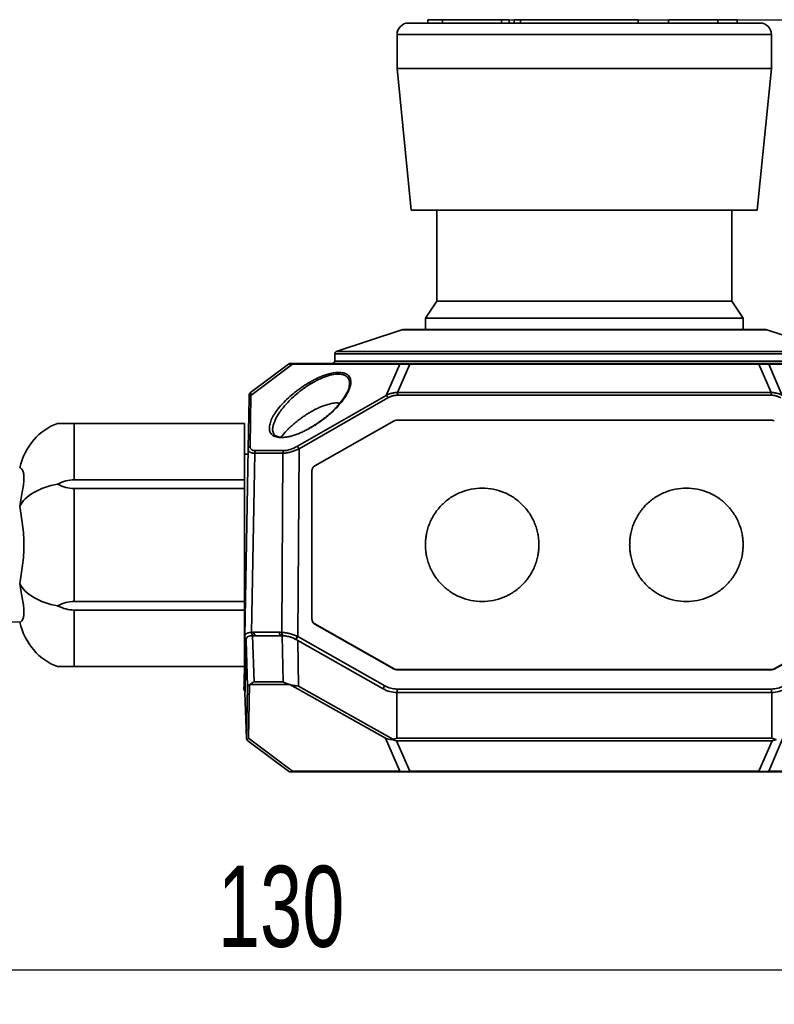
# Model space of a CAD drawing. Header units: millimetres. Extents: x 0 to 420, y 0 to 297.
# Tile 18 of 21: x 189 to 234, y 155 to 213. Entities that reach past the tile are written whole.
import ezdxf

# ---------------------------------------------------------------- set-up
doc = ezdxf.new("R2010")
doc.units = ezdxf.units.MM
doc.layers.add('标注层', color=150, linetype='Continuous')
doc.styles.add('SLDTEXTSTYLE2', font='TXT', dxfattribs={"width": 0.7})
doc.dimstyles.new('SLDDIMSTYLE0', dxfattribs={"dimtxt": 5.457031, "dimasz": 4, "dimexe": 0, "dimexo": 0.0625, "dimgap": 1.364258, "dimtad": 2, "dimdec": 0, "dimlfac": 1.5, "dimrnd": 1e-09, "dimzin": 12, "dimdsep": 46, "dimtxsty": 'SLDTEXTSTYLE2', "dimsah": 1, "dimcen": 0.09, "dimadec": 0, "dimazin": 3, "dimtfac": 1, "dimtdec": 3, "dimtofl": 0, "dimtmove": 0, "dimatfit": 3, "dimfxl": 1, "dimfrac": 2, "dimtolj": 1, "dimtzin": 12, "dimarcsym": 0})

# ---------------------------------------------------------------- blocks, each defined once
blk = doc.blocks.new('_D')
at = {"layer": '标注层'}
for p, q in [((249.087, 180.651), (249.087, 154.86)), ((162.681, 178.247), (162.681, 154.86)), ((249.087, 156.86), (162.681, 156.86))]:
    blk.add_line(p, q, dxfattribs=at)
for points in [[(162.681, 156.86), (166.681, 156.36), (166.681, 157.36)], [(249.087, 156.86), (245.087, 157.36), (245.087, 156.36)]]:
    blk.add_solid(points, dxfattribs=at)
at = {"layer": '标注层', "insert": (201.122, 162.999), "char_height": 4.7625, "attachment_point": 1, "style": 'SLDTEXTSTYLE2'}
blk.add_mtext('130', dxfattribs=at)
blk = doc.blocks.new('_D_1')
at = {"layer": '标注层'}
for p, q in [((218.236, 212.717), (261.087, 212.717)), ((259.087, 212.717), (259.087, 168.561)), ((211.818, 168.561), (261.087, 168.561))]:
    blk.add_line(p, q, dxfattribs=at)
for points in [[(259.087, 212.717), (258.587, 208.717), (259.587, 208.717)], [(259.087, 168.561), (259.587, 172.561), (258.587, 172.561)]]:
    blk.add_solid(points, dxfattribs=at)
at = {"layer": '标注层', "insert": (252.948, 187.464), "char_height": 4.7625, "attachment_point": 1, "rotation": 90, "style": 'SLDTEXTSTYLE2'}
blk.add_mtext('66', dxfattribs=at)

msp = doc.modelspace()

# ---------------------------------------------------------------- linework, layer by layer
at = {"color": 7, "linetype": 'Continuous', "lineweight": 35}
for p, q in [((213.46, 212.517), (213.46, 212.717)), ((213.46, 212.717), (214.324, 212.717)), ((214.324, 212.717), (214.324, 212.517)), ((217.785, 212.517), (217.785, 212.717)), ((217.785, 212.717), (218.236, 212.717)), ((218.236, 212.717), (218.236, 212.517)), ((218.534, 212.517), (218.534, 212.717)), ((218.534, 212.717), (218.916, 212.717)), ((218.916, 212.717), (218.916, 212.517)), ((222.654, 212.517), (222.243, 212.517)), ((225.813, 212.517), (225.813, 212.717)), ((227.597, 212.717), (230.508, 212.717)), ((227.597, 212.517), (227.597, 212.717)), ((230.508, 212.517), (230.508, 212.717)), ((231.644, 212.517), (231.644, 212.717)), ((211.654, 211.851), (211.654, 209.851)), ((233.654, 209.851), (233.654, 211.851)), ((211.654, 209.851), (212.488, 201.516)), ((233.654, 209.851), (211.654, 209.851)), ((232.821, 201.516), (233.654, 209.851)), ((213.988, 201.518), (213.988, 196.184)), ((231.321, 196.184), (231.321, 201.518)), ((213.988, 196.184), (213.321, 195.184)), ((231.321, 196.184), (213.988, 196.184)), ((231.988, 195.184), (231.321, 196.184)), ((213.321, 195.184), (213.321, 194.516)), ((231.988, 195.184), (213.321, 195.184)), ((231.988, 194.516), (231.988, 195.184)), ((211.936, 194.5), (208.079, 193.214)), ((237.23, 193.214), (233.372, 194.5)), ((207.988, 193.088), (207.988, 192.651)), ((203.039, 190.806), (205.268, 192.477)), ((205.508, 192.473), (203.068, 190.644)), ((211.818, 192.473), (205.508, 192.473)), ((211.907, 192.517), (205.596, 192.517)), ((211.023, 190.644), (211.818, 192.473)), ((212.398, 192.477), (211.672, 190.806)), ((212.398, 192.517), (212.398, 192.477)), ((232.911, 192.517), (212.398, 192.517)), ((232.911, 192.477), (212.398, 192.477)), ((232.911, 192.477), (232.911, 192.517)), ((233.637, 190.806), (232.911, 192.477)), ((239.713, 192.517), (233.402, 192.517)), ((233.49, 192.473), (234.285, 190.644)), ((239.801, 192.473), (233.49, 192.473)), ((202.904, 187.51), (202.956, 190.491)), ((203.016, 187.663), (203.068, 190.644)), ((211.023, 190.644), (205.806, 187.663)), ((211.112, 190.491), (205.895, 187.51)), ((211.672, 190.806), (211.672, 190.649)), ((233.637, 190.806), (211.672, 190.806)), ((233.637, 190.649), (211.672, 190.649)), ((233.637, 190.649), (233.637, 190.806)), ((192.681, 188.997), (191.711, 188.997)), ((192.681, 185.674), (192.681, 188.997)), ((192.681, 188.997), (202.681, 188.997)), ((202.681, 185.674), (202.681, 188.997)), ((206.824, 186.503), (211.488, 189.142)), ((211.488, 189.141), (206.824, 186.503)), ((211.488, 189.141), (211.488, 189.142)), ((233.656, 189.185), (211.652, 189.185)), ((211.652, 189.185), (233.656, 189.185)), ((211.652, 189.185), (211.652, 189.185)), ((233.656, 189.185), (233.656, 189.185)), ((202.712, 176.471), (202.904, 187.51)), ((205.895, 187.51), (205.815, 176.471)), ((202.899, 187.184), (202.681, 187.184)), ((203.29, 187.241), (203.106, 176.716)), ((204.95, 187.241), (203.29, 187.241)), ((205.003, 187.394), (203.343, 187.394)), ((204.874, 176.716), (204.95, 187.241)), ((206.824, 186.503), (206.824, 186.503)), ((206.654, 177.49), (206.654, 186.213)), ((202.681, 185.674), (192.681, 185.674)), ((192.681, 178.527), (192.681, 185.174)), ((192.681, 185.174), (202.681, 185.174)), ((202.681, 185.674), (202.681, 185.174)), ((202.681, 178.527), (202.681, 185.174)), ((202.681, 178.527), (192.681, 178.527)), ((202.681, 178.527), (202.681, 178.027)), ((192.681, 178.027), (202.681, 178.027)), ((192.681, 174.704), (192.681, 178.027)), ((202.681, 174.704), (202.681, 178.027)), ((186.681, 177.409), (189.48, 177.312)), ((211.491, 174.573), (206.824, 177.214)), ((206.824, 177.202), (206.824, 177.214)), ((210.952, 174.867), (206.824, 177.202)), ((206.824, 177.202), (206.824, 177.2)), ((210.952, 174.867), (206.824, 177.202)), ((211.488, 174.561), (206.824, 177.2)), ((238.485, 177.214), (233.817, 174.573)), ((238.485, 177.2), (233.82, 174.561)), ((202.712, 176.471), (202.661, 173.578)), ((203.252, 173.811), (203.158, 176.517)), ((203.187, 176.517), (204.882, 176.517)), ((204.741, 176.721), (203.24, 176.721)), ((204.911, 176.517), (204.952, 173.811)), ((210.93, 173.578), (205.815, 176.471)), ((202.729, 173.4), (202.778, 176.236)), ((202.778, 176.236), (202.871, 173.557)), ((205.858, 173.557), (205.818, 176.236)), ((205.818, 176.236), (210.832, 173.4)), ((211.491, 174.561), (210.952, 174.867)), ((233.817, 174.561), (234.357, 174.867)), ((191.711, 174.704), (192.681, 174.704)), ((202.681, 174.704), (192.681, 174.704)), ((211.488, 174.561), (211.491, 174.561)), ((211.491, 174.573), (211.491, 174.561)), ((233.656, 174.518), (211.652, 174.518)), ((211.654, 174.518), (211.655, 174.518)), ((233.653, 174.53), (211.655, 174.53)), ((211.655, 174.518), (211.655, 174.53)), ((233.653, 174.53), (233.653, 174.518)), ((233.817, 174.561), (233.817, 174.573)), ((233.817, 174.561), (233.82, 174.561)), ((202.93, 170.494), (202.987, 173.649)), ((203.005, 173.662), (205.304, 173.662)), ((204.952, 173.811), (203.252, 173.811)), ((205.345, 173.649), (210.978, 170.494)), ((202.806, 170.496), (202.713, 173.184)), ((202.871, 173.557), (202.815, 170.446)), ((211.415, 170.446), (205.858, 173.557)), ((211.639, 170.496), (211.645, 173.184)), ((211.645, 173.184), (233.666, 173.184)), ((211.652, 173.184), (211.652, 173.387)), ((233.656, 173.387), (211.652, 173.387)), ((233.656, 173.387), (233.656, 173.184)), ((233.67, 170.496), (233.666, 173.184)), ((202.886, 170.343), (205.268, 168.557)), ((205.508, 168.561), (202.93, 170.494)), ((210.978, 170.494), (211.818, 168.561)), ((212.398, 168.557), (211.622, 170.343)), ((211.622, 170.343), (233.687, 170.343)), ((233.67, 170.496), (211.639, 170.496)), ((233.687, 170.343), (232.911, 168.557)), ((233.49, 168.561), (234.33, 170.494)), ((205.388, 168.517), (212.115, 168.517)), ((211.818, 168.561), (205.508, 168.561)), ((212.115, 168.517), (233.194, 168.517)), ((232.911, 168.557), (212.398, 168.557)), ((233.194, 168.517), (239.921, 168.517)), ((239.801, 168.561), (233.49, 168.561))]:
    msp.add_line(p, q, dxfattribs=at)
at = {"color": 8, "linetype": 'Continuous', "lineweight": 35}
for p, q in [((233.654, 211.851), (211.654, 211.851)), ((233.372, 194.5), (211.936, 194.5)), ((237.321, 193.088), (207.988, 193.088)), ((237.23, 193.214), (208.079, 193.214)), ((207.988, 192.651), (237.321, 192.651))]:
    msp.add_line(p, q, dxfattribs=at)
at = {"color": 7, "linetype": 'Continuous', "lineweight": 35}
for centre, radius, start, end in [((212.321, 211.851), 0.667, 90, 180), ((232.988, 211.851), 0.667, 0, 90), ((212.042, 194.184), 0.333, 90, 108.43495), ((233.267, 194.184), 0.333, 71.56505, 90), ((208.121, 193.088), 0.133, 108.43492, 180), ((205.388, 192.317), 0.2, 90, 126.8699), ((205.6, 192.398), 0.119, 91.9166, 140.85408), ((207.854, 192.651), 0.133, 270, 0), ((211.911, 192.398), 0.119, 91.9166, 140.85408), ((233.398, 192.398), 0.119, 39.14514, 88.08418), ((203.129, 190.482), 0.173, 110.6667, 176.99314), ((203.159, 190.646), 0.2, 126.8699, 179), ((200.317, 184.347), 12.421, 29.64731, 30.46099), ((203.077, 187.501), 0.173, 110.66674, 176.99321), ((195.099, 181.366), 12.421, 29.64725, 30.46095), ((203.527, 187.244), 0.237, 140.90158, 180.77504), ((205.187, 187.244), 0.237, 140.90158, 180.77504), ((203.417, 176.693), 0.18, 171.20612, 258.3835), ((204.918, 176.693), 0.18, 171.20532, 258.38336), ((205.047, 176.683), 0.176, 169.27831, 254.85216), ((208.106, 175.116), 2.68, 149.4181, 153.73679), ((210.953, 173.506), 5.933, 150.00866, 151.9696), ((216.065, 170.614), 5.929, 150.00743, 151.9696), ((202.858, 173.384), 0.2, 179, 227.42933), ((211.652, 174.851), 1.667, 240.50379, 269.74183), ((233.656, 174.851), 1.667, 270.32255, 299.49621), ((203.006, 170.503), 0.2, 182, 196.80101)]:
    msp.add_arc(centre, radius, start, end, dxfattribs=at)
at = {"color": 8, "linetype": 'Continuous', "lineweight": 35}
for centre, radius, start, end in [((202.883, 176.482), 0.171, 181.0437, 239.3168), ((202.881, 176.473), 0.17, 180.59269, 238.70565), ((203.307, 176.701), 0.201, 175.72584, 245.92368), ((202.829, 173.579), 0.168, 180.41573, 233.65572)]:
    msp.add_arc(centre, radius, start, end, dxfattribs=at)
at = {"color": 7, "linetype": 'Continuous', "lineweight": 35}
for centre, major_axis, ratio, start_param, end_param in [((192.681, 185.315), (0, 3.849), 0.866025, 0.295355, 1.28776), ((192.681, 183.583), (3.333, 0), 0.57735, 1.866152, 2.858557), ((192.681, 179.9), (0, 5.774), 0.57735, 0, 0.295355), ((192.681, 190.947), (0, 5.774), 0.57735, 2.846237, 3.141593), ((192.681, 180.119), (3.333, 0), 0.57735, 3.424629, 4.417034), ((192.681, 172.754), (0, 5.774), 0.57735, 0, 0.295355), ((192.681, 183.801), (0, 5.774), 0.57735, 2.846237, 3.141593), ((192.681, 178.386), (0, 3.849), 0.866025, 1.853832, 2.846237), ((202.654, 174.851), (-0.058, 1.667), 0.029601, 3.146187, 3.655364), ((204.886, 170.503), (6.752, -0.007), 0.029601, 6.024905, 6.283231), ((240.422, 170.503), (6.752, 0.007), 0.029601, 3.141547, 3.399873)]:
    msp.add_ellipse(centre, major_axis=major_axis, ratio=ratio, start_param=start_param, end_param=end_param, dxfattribs=at)
for points, knots in [([(222.158, 212.517), (221.708, 212.517), (220.809, 212.517), (219.494, 212.517), (218.233, 212.517), (217.048, 212.517), (215.958, 212.517), (214.983, 212.517), (214.139, 212.517), (213.442, 212.517), (212.9, 212.517), (212.532, 212.517), (212.337, 212.517), (212.34, 212.517), (212.342, 212.517)], [0, 0, 0, 0, 0.0859635, 0.1719272, 0.2578907, 0.3438544, 0.429818, 0.5157815, 0.6017452, 0.6877087, 0.7736724, 0.8596359, 0.9455995, 1, 1, 1, 1]), ([(214.324, 212.717), (214.671, 212.717), (215.148, 212.717), (216.32, 212.717), (217.014, 212.717), (217.785, 212.717)], [0, 0, 0, 0, 0.5, 0.5, 1, 1, 1, 1]), ([(218.916, 212.717), (218.988, 212.717), (219.133, 212.717), (219.354, 212.717), (219.577, 212.717), (219.803, 212.717), (220.031, 212.717), (220.262, 212.717), (220.495, 212.717), (220.778, 212.717), (221.11, 212.717), (221.493, 212.717), (221.878, 212.717), (222.266, 212.717), (222.525, 212.717), (222.654, 212.717)], [0, 0, 0, 0, 0.062685, 0.125208, 0.187622, 0.249984, 0.312348, 0.374771, 0.437308, 0.500014, 0.600223, 0.7001, 0.799869, 0.899761, 1, 1, 1, 1]), ([(232.988, 212.517), (232.987, 212.517), (232.985, 212.517), (232.972, 212.517), (232.944, 212.517), (232.886, 212.517), (232.804, 212.517), (232.699, 212.517), (232.572, 212.517), (232.422, 212.517), (232.249, 212.517), (232.055, 212.517), (231.84, 212.517), (231.604, 212.517), (231.348, 212.517), (231.072, 212.517), (230.777, 212.517), (230.464, 212.517), (230.132, 212.517), (229.784, 212.517), (229.42, 212.517), (229.041, 212.517), (228.647, 212.517), (228.239, 212.517), (227.819, 212.517), (227.387, 212.517), (226.944, 212.517), (226.492, 212.517), (226.031, 212.517), (225.562, 212.517), (225.087, 212.517), (224.606, 212.517), (224.121, 212.517), (223.632, 212.517), (223.141, 212.517), (222.649, 212.517), (222.322, 212.517), (222.158, 212.517)], [0, 0, 0, 0, 0.014958, 0.026329, 0.055834, 0.085339, 0.114844, 0.144349, 0.173854, 0.20336, 0.232865, 0.26237, 0.291875, 0.32138, 0.350886, 0.380391, 0.409896, 0.439401, 0.468907, 0.498412, 0.527917, 0.557423, 0.586928, 0.616433, 0.645938, 0.675444, 0.704949, 0.734454, 0.763959, 0.793465, 0.82297, 0.852475, 0.88198, 0.911485, 0.94099, 0.970495, 1, 1, 1, 1]), ([(222.654, 212.717), (222.732, 212.717), (222.886, 212.717), (223.118, 212.717), (223.349, 212.717), (223.579, 212.717), (223.809, 212.717), (224.037, 212.717), (224.322, 212.717), (224.662, 212.717), (225.052, 212.717), (225.437, 212.717), (225.688, 212.717), (225.813, 212.717)], [0, 0, 0, 0, 0.071561, 0.142983, 0.214323, 0.285639, 0.356988, 0.428428, 0.500017, 0.625146, 0.74998, 0.874829, 1, 1, 1, 1]), ([(222.654, 212.517), (223.44, 212.517), (224.225, 212.517), (225.676, 212.517), (226.342, 212.517), (227.452, 212.517), (227.897, 212.517), (228.498, 212.517), (228.654, 212.517), (228.654, 212.517)], [0, 0, 0, 0, 0.25, 0.25, 0.5, 0.5, 0.75, 0.75, 1, 1, 1, 1]), ([(231.644, 212.717), (231.601, 212.717), (231.515, 212.717), (231.143, 212.717), (230.745, 212.717), (230.551, 212.717)], [0, 0, 0, 0, 0.3382641, 0.6765279, 1, 1, 1, 1]), ([(232.821, 201.517), (232.82, 201.517), (232.819, 201.517), (232.808, 201.517), (232.791, 201.517), (232.767, 201.517), (232.736, 201.517), (232.697, 201.517), (232.612, 201.517), (232.441, 201.517), (232.118, 201.517), (231.697, 201.517), (230.999, 201.517), (229.894, 201.517), (228.269, 201.517), (226.447, 201.517), (224.552, 201.517), (222.654, 201.517), (220.757, 201.517), (218.862, 201.517), (217.04, 201.517), (215.414, 201.517), (214.31, 201.517), (213.612, 201.517), (213.191, 201.517), (212.868, 201.517), (212.682, 201.517), (212.58, 201.517), (212.527, 201.517), (212.494, 201.517), (212.49, 201.517), (212.488, 201.517)], [0, 0, 0, 0, 0.008343, 0.016672, 0.024993, 0.033312, 0.041634, 0.049965, 0.058311, 0.089201, 0.120102, 0.152281, 0.18447, 0.250119, 0.315767, 0.380052, 0.441771, 0.500002, 0.558232, 0.619951, 0.684236, 0.749885, 0.815534, 0.847712, 0.879901, 0.910791, 0.941693, 0.956283, 0.970844, 0.985406, 1, 1, 1, 1]), ([(218.469, 194.517), (217.925, 194.517), (216.837, 194.517), (215.407, 194.517), (214.18, 194.517), (213.2, 194.517), (212.505, 194.517), (212.099, 194.517), (212.076, 194.517), (212.065, 194.517)], [0, 0, 0, 0, 0.146733, 0.293466, 0.440199, 0.586931, 0.733664, 0.880397, 1, 1, 1, 1]), ([(233.266, 194.517), (233.266, 194.517), (233.267, 194.517), (233.263, 194.517), (233.256, 194.517), (233.251, 194.517), (233.251, 194.517), (233.25, 194.517), (233.245, 194.517), (233.231, 194.517), (233.201, 194.517), (233.134, 194.517), (232.994, 194.517), (232.722, 194.517), (232.315, 194.517), (231.77, 194.517), (231.102, 194.517), (230.24, 194.517), (229.162, 194.517), (227.854, 194.517), (226.5, 194.517), (225.179, 194.517), (223.944, 194.517), (223.09, 194.517), (222.654, 194.517)], [0, 0, 0, 0, 0.0041973, 0.0193774, 0.0345574, 0.0346002, 0.0349043, 0.0357195, 0.0387542, 0.0504414, 0.0696187, 0.0962854, 0.143485, 0.2039893, 0.277792, 0.3418869, 0.4134619, 0.4925144, 0.5790417, 0.6730409, 0.7745089, 0.8463492, 0.9215131, 1, 1, 1, 1]), ([(205.508, 192.473), (205.489, 192.474), (205.453, 192.476), (205.406, 192.478), (205.366, 192.479), (205.332, 192.48), (205.305, 192.48), (205.285, 192.48), (205.272, 192.479), (205.269, 192.478), (205.268, 192.477)], [0, 0, 0, 0, 0.129205, 0.256061, 0.381119, 0.504954, 0.628158, 0.751334, 0.875084, 1, 1, 1, 1]), ([(205.388, 192.517), (205.388, 192.517), (205.39, 192.517), (205.4, 192.517), (205.416, 192.517), (205.447, 192.517), (205.502, 192.517), (205.564, 192.517), (205.596, 192.517)], [0, 0, 0, 0, 0.1250003, 0.2483062, 0.3711577, 0.4948081, 0.7423942, 1, 1, 1, 1]), ([(212.398, 192.477), (212.371, 192.478), (212.318, 192.479), (212.24, 192.48), (212.163, 192.48), (212.089, 192.48), (212.016, 192.479), (211.947, 192.478), (211.88, 192.476), (211.839, 192.474), (211.818, 192.473)], [0, 0, 0, 0, 0.1249162, 0.2486657, 0.3718422, 0.4950474, 0.6188828, 0.7439405, 0.8707959, 1, 1, 1, 1]), ([(211.907, 192.517), (211.924, 192.517), (211.958, 192.517), (212.013, 192.517), (212.072, 192.517), (212.153, 192.517), (212.262, 192.517), (212.352, 192.517), (212.398, 192.517)], [0, 0, 0, 0, 0.129308, 0.255933, 0.381008, 0.505707, 0.749511, 1, 1, 1, 1]), ([(232.911, 192.517), (232.934, 192.517), (232.979, 192.517), (233.046, 192.517), (233.111, 192.517), (233.196, 192.517), (233.299, 192.517), (233.367, 192.517), (233.402, 192.517)], [0, 0, 0, 0, 0.12468, 0.247882, 0.370834, 0.494772, 0.741327, 1, 1, 1, 1]), ([(233.49, 192.473), (233.47, 192.474), (233.428, 192.476), (233.362, 192.478), (233.292, 192.479), (233.22, 192.48), (233.146, 192.48), (233.069, 192.48), (232.991, 192.479), (232.937, 192.478), (232.911, 192.477)], [0, 0, 0, 0, 0.129205, 0.256061, 0.381119, 0.504954, 0.628158, 0.751334, 0.875084, 1, 1, 1, 1]), ([(206.498, 191.404), (206.538, 191.427), (206.619, 191.473), (206.74, 191.538), (206.861, 191.599), (207.024, 191.676), (207.23, 191.765), (207.478, 191.855), (207.719, 191.925), (208.028, 191.988), (208.375, 192.005), (208.686, 191.92), (208.876, 191.747), (208.952, 191.51), (208.928, 191.233), (208.824, 190.927), (208.647, 190.605), (208.408, 190.27), (208.114, 189.934), (207.772, 189.601), (207.448, 189.33), (207.169, 189.121), (206.949, 188.97), (206.726, 188.827), (206.574, 188.74), (206.498, 188.697)], [0, 0, 0, 0, 0.016013, 0.031796, 0.047391, 0.062838, 0.094893, 0.126224, 0.158439, 0.190153, 0.254189, 0.318097, 0.381564, 0.444486, 0.506916, 0.567838, 0.630747, 0.691991, 0.753769, 0.815694, 0.876627, 0.908487, 0.939522, 0.96995, 1, 1, 1, 1]), ([(206.498, 188.697), (206.458, 188.675), (206.38, 188.633), (206.261, 188.572), (206.143, 188.515), (205.984, 188.443), (205.785, 188.361), (205.548, 188.279), (205.317, 188.217), (205.023, 188.163), (204.695, 188.154), (204.4, 188.239), (204.219, 188.405), (204.141, 188.631), (204.158, 188.898), (204.254, 189.197), (204.42, 189.512), (204.646, 189.838), (204.927, 190.169), (205.257, 190.498), (205.571, 190.767), (205.842, 190.976), (206.056, 191.128), (206.274, 191.272), (206.424, 191.36), (206.498, 191.404)], [0, 0, 0, 0, 0.015943, 0.031659, 0.04719, 0.062575, 0.094339, 0.125443, 0.157235, 0.188602, 0.251734, 0.314783, 0.377604, 0.438453, 0.50244, 0.563455, 0.626513, 0.688158, 0.7504, 0.81294, 0.874642, 0.906957, 0.938482, 0.969423, 1, 1, 1, 1]), ([(208.864, 191.304), (208.852, 191.223), (208.828, 191.068), (208.762, 190.869), (208.685, 190.753), (208.673, 190.736)], [0, 0, 0, 0, 0.4789897, 0.9197457, 1, 1, 1, 1]), ([(202.956, 190.491), (202.957, 190.503), (202.957, 190.528), (202.958, 190.56), (202.958, 190.587), (202.959, 190.617), (202.959, 190.644), (202.959, 190.647), (202.959, 190.649)], [0, 0, 0, 0, 0.1310878, 0.2603973, 0.3883901, 0.5155422, 0.7599079, 1, 1, 1, 1]), ([(203.039, 190.806), (203.04, 190.806), (203.042, 190.806), (203.045, 190.797), (203.049, 190.782), (203.053, 190.759), (203.058, 190.728), (203.063, 190.691), (203.066, 190.66), (203.068, 190.644)], [0, 0, 0, 0, 0.131707, 0.266797, 0.405486, 0.547973, 0.694443, 0.845067, 1, 1, 1, 1]), ([(208.673, 190.736), (208.585, 190.584), (208.452, 190.357), (208.247, 190.12), (208.178, 190.04)], [0, 0, 0, 0, 0.664063, 1, 1, 1, 1]), ([(211.023, 190.644), (211.055, 190.66), (211.116, 190.691), (211.211, 190.728), (211.305, 190.759), (211.398, 190.782), (211.491, 190.797), (211.582, 190.806), (211.642, 190.806), (211.672, 190.806)], [0, 0, 0, 0, 0.154924, 0.305541, 0.452008, 0.594496, 0.733187, 0.868283, 1, 1, 1, 1]), ([(211.672, 190.649), (211.649, 190.649), (211.602, 190.648), (211.532, 190.64), (211.461, 190.627), (211.366, 190.604), (211.247, 190.563), (211.157, 190.515), (211.112, 190.491)], [0, 0, 0, 0, 0.1178469, 0.2375247, 0.3596156, 0.4846677, 0.7366704, 1, 1, 1, 1]), ([(233.637, 190.806), (233.667, 190.806), (233.727, 190.806), (233.818, 190.797), (233.91, 190.782), (234.004, 190.759), (234.098, 190.728), (234.193, 190.691), (234.254, 190.66), (234.285, 190.644)], [0, 0, 0, 0, 0.131707, 0.266797, 0.405486, 0.547973, 0.694443, 0.845067, 1, 1, 1, 1]), ([(234.197, 190.491), (234.174, 190.503), (234.13, 190.528), (234.06, 190.56), (233.99, 190.587), (233.897, 190.617), (233.779, 190.644), (233.684, 190.647), (233.637, 190.649)], [0, 0, 0, 0, 0.131088, 0.260397, 0.38839, 0.515542, 0.759908, 1, 1, 1, 1]), ([(208.178, 190.04), (208.178, 190.04), (208.091, 189.931), (207.802, 189.65), (207.39, 189.293), (206.925, 188.959), (206.643, 188.794), (206.495, 188.706)], [0, 0, 0, 0, 0.000014, 0.238672, 0.571857, 0.774148, 1, 1, 1, 1]), ([(208.295, 190.18), (208.247, 190.188), (208.104, 190.211), (207.787, 190.165), (207.388, 190.052), (206.967, 189.88), (206.696, 189.732), (206.557, 189.655)], [0, 0, 0, 0, 0.1129058, 0.3343478, 0.5569682, 0.7731203, 1, 1, 1, 1]), ([(206.557, 189.655), (206.487, 189.614), (206.347, 189.531), (206.141, 189.395), (205.922, 189.239), (205.694, 189.06), (205.461, 188.86), (205.194, 188.603), (204.977, 188.375), (204.87, 188.22), (204.846, 188.186)], [0, 0, 0, 0, 0.097907, 0.197512, 0.299542, 0.430395, 0.56256, 0.697282, 0.932376, 1, 1, 1, 1]), ([(211.488, 189.141), (211.501, 189.148), (211.526, 189.161), (211.567, 189.175), (211.609, 189.183), (211.638, 189.184), (211.652, 189.185)], [0, 0, 0, 0, 0.25212, 0.5, 0.74788, 1, 1, 1, 1]), ([(211.488, 189.142), (211.501, 189.148), (211.526, 189.162), (211.567, 189.175), (211.609, 189.183), (211.638, 189.184), (211.652, 189.185)], [0, 0, 0, 0, 0.25212, 0.5, 0.74788, 1, 1, 1, 1]), ([(233.656, 189.185), (233.671, 189.184), (233.699, 189.183), (233.741, 189.175), (233.782, 189.162), (233.808, 189.148), (233.821, 189.142)], [0, 0, 0, 0, 0.25212, 0.5, 0.74788, 1, 1, 1, 1]), ([(205.397, 188.248), (205.275, 188.22), (205.024, 188.164), (204.734, 188.177), (204.531, 188.248), (204.38, 188.382), (204.358, 188.516), (204.344, 188.601)], [0, 0, 0, 0, 0.187198, 0.38542, 0.565456, 0.727884, 1, 1, 1, 1]), ([(203.29, 187.241), (203.27, 187.241), (203.23, 187.242), (203.175, 187.248), (203.125, 187.258), (203.079, 187.272), (203.037, 187.289), (202.99, 187.317), (202.944, 187.362), (202.91, 187.428), (202.906, 187.482), (202.904, 187.51)], [0, 0, 0, 0, 0.079162, 0.158805, 0.23909, 0.32018, 0.402229, 0.485388, 0.647764, 0.819047, 1, 1, 1, 1]), ([(203.016, 187.663), (203.016, 187.649), (203.017, 187.621), (203.023, 187.583), (203.035, 187.548), (203.051, 187.517), (203.072, 187.488), (203.106, 187.455), (203.16, 187.423), (203.242, 187.398), (203.309, 187.395), (203.343, 187.394)], [0, 0, 0, 0, 0.090942, 0.179618, 0.266428, 0.351795, 0.436168, 0.520008, 0.683141, 0.841649, 1, 1, 1, 1]), ([(205.895, 187.51), (205.864, 187.496), (205.805, 187.468), (205.716, 187.429), (205.629, 187.394), (205.544, 187.363), (205.462, 187.335), (205.368, 187.306), (205.263, 187.279), (205.15, 187.258), (205.045, 187.244), (204.981, 187.242), (204.95, 187.241)], [0, 0, 0, 0, 0.091749, 0.181001, 0.267841, 0.352361, 0.434659, 0.514843, 0.639079, 0.760999, 0.881125, 1, 1, 1, 1]), ([(205.003, 187.394), (205.108, 187.394), (205.234, 187.418), (205.508, 187.51), (205.657, 187.578), (205.806, 187.663)], [0, 0, 0, 0, 0.5, 0.5, 1, 1, 1, 1]), ([(189.48, 184.12), (189.539, 184.466), (189.602, 184.778), (189.674, 185.199), (189.694, 185.332), (189.721, 185.577), (189.729, 185.688), (189.729, 185.886), (189.722, 185.974), (189.695, 186.126), (189.675, 186.19), (189.627, 186.291), (189.599, 186.329), (189.54, 186.379), (189.509, 186.391), (189.48, 186.39)], [0, 0, 0, 0, 0.25, 0.25, 0.375, 0.375, 0.5, 0.5, 0.625, 0.625, 0.75, 0.75, 0.875, 0.875, 1, 1, 1, 1]), ([(206.654, 186.213), (206.655, 186.227), (206.656, 186.256), (206.665, 186.3), (206.679, 186.341), (206.705, 186.394), (206.75, 186.454), (206.799, 186.486), (206.824, 186.503)], [0, 0, 0, 0, 0.125666, 0.249495, 0.373703, 0.500488, 0.749498, 1, 1, 1, 1]), ([(206.654, 186.213), (206.655, 186.228), (206.656, 186.257), (206.665, 186.3), (206.679, 186.342), (206.705, 186.394), (206.75, 186.454), (206.799, 186.487), (206.824, 186.503)], [0, 0, 0, 0, 0.125666, 0.249495, 0.373703, 0.500488, 0.749498, 1, 1, 1, 1]), ([(219.988, 181.862), (219.987, 181.906), (219.986, 181.993), (219.978, 182.123), (219.966, 182.253), (219.948, 182.383), (219.913, 182.576), (219.849, 182.831), (219.739, 183.139), (219.599, 183.435), (219.375, 183.809), (219.027, 184.233), (218.519, 184.651), (217.939, 184.961), (217.31, 185.152), (216.656, 185.216), (216.002, 185.152), (215.372, 184.962), (214.792, 184.652), (214.284, 184.236), (213.936, 183.812), (213.711, 183.438), (213.571, 183.142), (213.46, 182.834), (213.389, 182.552), (213.348, 182.3), (213.325, 182.081), (213.322, 181.935), (213.321, 181.862)], [0, 0, 0, 0, 0.012515, 0.025003, 0.037483, 0.049978, 0.062508, 0.093812, 0.125169, 0.156304, 0.187507, 0.250131, 0.312436, 0.374961, 0.437467, 0.499788, 0.562407, 0.624666, 0.687262, 0.749648, 0.812085, 0.843408, 0.874734, 0.905896, 0.937079, 0.958063, 0.979004, 1, 1, 1, 1]), ([(231.988, 181.862), (231.987, 181.906), (231.986, 181.993), (231.978, 182.123), (231.966, 182.253), (231.948, 182.383), (231.913, 182.576), (231.849, 182.831), (231.739, 183.139), (231.599, 183.435), (231.375, 183.809), (231.027, 184.233), (230.519, 184.651), (229.939, 184.961), (229.31, 185.152), (228.656, 185.216), (228.002, 185.152), (227.372, 184.962), (226.792, 184.652), (226.284, 184.236), (225.936, 183.812), (225.711, 183.438), (225.571, 183.142), (225.46, 182.834), (225.389, 182.552), (225.348, 182.3), (225.325, 182.081), (225.322, 181.935), (225.321, 181.862)], [0, 0, 0, 0, 0.012515, 0.025003, 0.037483, 0.049978, 0.062508, 0.093812, 0.125169, 0.156304, 0.187507, 0.250131, 0.312436, 0.374961, 0.437467, 0.499788, 0.562407, 0.624666, 0.687262, 0.749648, 0.812085, 0.843408, 0.874734, 0.905896, 0.937079, 0.958063, 0.979004, 1, 1, 1, 1]), ([(189.48, 179.581), (189.539, 179.925), (189.602, 180.286), (189.674, 180.856), (189.694, 181.053), (189.721, 181.45), (189.729, 181.648), (189.729, 182.045), (189.722, 182.243), (189.695, 182.638), (189.675, 182.836), (189.627, 183.219), (189.599, 183.405), (189.54, 183.77), (189.509, 183.948), (189.48, 184.12)], [0, 0, 0, 0, 0.25, 0.25, 0.375, 0.375, 0.5, 0.5, 0.625, 0.625, 0.75, 0.75, 0.875, 0.875, 1, 1, 1, 1]), ([(213.321, 181.862), (213.322, 181.818), (213.322, 181.731), (213.33, 181.601), (213.343, 181.471), (213.361, 181.341), (213.396, 181.148), (213.459, 180.893), (213.57, 180.585), (213.71, 180.289), (213.934, 179.915), (214.281, 179.491), (214.79, 179.074), (215.369, 178.763), (215.999, 178.573), (216.653, 178.508), (217.307, 178.572), (217.937, 178.762), (218.516, 179.072), (219.025, 179.489), (219.373, 179.912), (219.598, 180.286), (219.738, 180.583), (219.848, 180.89), (219.919, 181.173), (219.961, 181.424), (219.984, 181.643), (219.986, 181.789), (219.988, 181.862)], [0, 0, 0, 0, 0.012515, 0.025003, 0.037483, 0.049978, 0.062508, 0.093812, 0.125169, 0.156304, 0.187507, 0.250131, 0.312436, 0.374961, 0.437467, 0.499788, 0.562407, 0.624666, 0.687262, 0.749648, 0.812085, 0.843408, 0.874734, 0.905896, 0.937079, 0.958063, 0.979004, 1, 1, 1, 1]), ([(225.321, 181.862), (225.322, 181.818), (225.322, 181.731), (225.33, 181.601), (225.343, 181.471), (225.361, 181.341), (225.396, 181.148), (225.459, 180.893), (225.57, 180.585), (225.71, 180.289), (225.934, 179.915), (226.281, 179.491), (226.79, 179.074), (227.369, 178.763), (227.999, 178.573), (228.653, 178.508), (229.307, 178.572), (229.937, 178.762), (230.516, 179.072), (231.025, 179.489), (231.373, 179.912), (231.598, 180.286), (231.738, 180.583), (231.848, 180.89), (231.919, 181.173), (231.961, 181.424), (231.984, 181.643), (231.986, 181.789), (231.988, 181.862)], [0, 0, 0, 0, 0.012515, 0.025003, 0.037483, 0.049978, 0.062508, 0.093812, 0.125169, 0.156304, 0.187507, 0.250131, 0.312436, 0.374961, 0.437467, 0.499788, 0.562407, 0.624666, 0.687262, 0.749648, 0.812085, 0.843408, 0.874734, 0.905896, 0.937079, 0.958063, 0.979004, 1, 1, 1, 1]), ([(189.481, 177.312), (189.54, 177.31), (189.604, 177.36), (189.675, 177.51), (189.695, 177.573), (189.722, 177.726), (189.729, 177.813), (189.729, 178.011), (189.722, 178.121), (189.695, 178.364), (189.675, 178.498), (189.627, 178.779), (189.599, 178.928), (189.54, 179.242), (189.509, 179.408), (189.48, 179.581)], [0, 0, 0, 0, 0.25, 0.25, 0.375, 0.375, 0.5, 0.5, 0.625, 0.625, 0.75, 0.75, 0.875, 0.875, 1, 1, 1, 1]), ([(206.654, 177.504), (206.654, 177.445), (206.67, 177.387), (206.729, 177.285), (206.772, 177.243), (206.824, 177.214)], [0, 0, 0, 0, 0.5, 0.5, 1, 1, 1, 1]), ([(206.824, 177.202), (206.772, 177.231), (206.729, 177.274), (206.67, 177.375), (206.654, 177.433), (206.654, 177.492)], [0, 0, 0, 0, 0.5, 0.5, 1, 1, 1, 1]), ([(206.824, 177.2), (206.811, 177.208), (206.786, 177.223), (206.753, 177.252), (206.724, 177.285), (206.691, 177.334), (206.661, 177.402), (206.656, 177.461), (206.654, 177.49)], [0, 0, 0, 0, 0.125656, 0.249478, 0.373682, 0.500467, 0.749484, 1, 1, 1, 1]), ([(202.712, 176.479), (202.713, 176.491), (202.715, 176.517), (202.725, 176.55), (202.739, 176.581), (202.761, 176.609), (202.788, 176.634), (202.822, 176.655), (202.864, 176.674), (202.913, 176.689), (202.969, 176.701), (203.034, 176.711), (203.082, 176.714), (203.106, 176.716)], [0, 0, 0, 0, 0.083684, 0.1684284, 0.2543735, 0.3416538, 0.4303977, 0.5207274, 0.6127589, 0.7066016, 0.8023588, 0.9001278, 1, 1, 1, 1]), ([(203.158, 176.517), (203.139, 176.516), (203.101, 176.515), (203.049, 176.511), (203.003, 176.504), (202.962, 176.494), (202.927, 176.482), (202.883, 176.462), (202.839, 176.428), (202.801, 176.373), (202.79, 176.325), (202.784, 176.301)], [0, 0, 0, 0, 0.090251, 0.17766, 0.262329, 0.344367, 0.423896, 0.50105, 0.668708, 0.834462, 1, 1, 1, 1]), ([(204.874, 176.716), (204.895, 176.715), (204.938, 176.712), (205.007, 176.704), (205.077, 176.695), (205.149, 176.683), (205.222, 176.67), (205.296, 176.653), (205.37, 176.635), (205.443, 176.615), (205.517, 176.592), (205.589, 176.567), (205.66, 176.54), (205.731, 176.511), (205.776, 176.489), (205.799, 176.479)], [0, 0, 0, 0, 0.084648, 0.167779, 0.24945, 0.329717, 0.40864, 0.486284, 0.562716, 0.638005, 0.712226, 0.785454, 0.85777, 0.929257, 1, 1, 1, 1]), ([(205.703, 176.301), (205.68, 176.314), (205.636, 176.338), (205.567, 176.371), (205.497, 176.4), (205.427, 176.426), (205.357, 176.449), (205.267, 176.473), (205.157, 176.496), (205.029, 176.512), (204.951, 176.515), (204.911, 176.517)], [0, 0, 0, 0, 0.083075, 0.166033, 0.249089, 0.332457, 0.416348, 0.500969, 0.656859, 0.822896, 1, 1, 1, 1]), ([(211.652, 174.518), (211.638, 174.519), (211.609, 174.52), (211.567, 174.528), (211.526, 174.542), (211.501, 174.555), (211.488, 174.561)], [0, 0, 0, 0, 0.25212, 0.5, 0.74788, 1, 1, 1, 1]), ([(233.82, 174.561), (233.808, 174.555), (233.782, 174.542), (233.741, 174.528), (233.699, 174.52), (233.671, 174.519), (233.656, 174.518)], [0, 0, 0, 0, 0.25212, 0.5, 0.74788, 1, 1, 1, 1]), ([(202.871, 173.557), (202.872, 173.56), (202.874, 173.567), (202.883, 173.576), (202.893, 173.585), (202.904, 173.592), (202.921, 173.604), (202.946, 173.621), (202.973, 173.64), (202.987, 173.649)], [0, 0, 0, 0, 0.15473, 0.291062, 0.409, 0.50855, 0.589727, 0.802764, 1, 1, 1, 1]), ([(203.005, 173.662), (203.018, 173.67), (203.045, 173.686), (203.094, 173.717), (203.161, 173.759), (203.217, 173.791), (203.252, 173.811)], [0, 0, 0, 0, 0.196762, 0.407733, 0.641198, 1, 1, 1, 1]), ([(204.952, 173.811), (204.972, 173.8), (205.009, 173.78), (205.063, 173.754), (205.109, 173.733), (205.162, 173.71), (205.225, 173.686), (205.278, 173.67), (205.304, 173.662)], [0, 0, 0, 0, 0.195086, 0.358836, 0.49125, 0.592337, 0.803248, 1, 1, 1, 1]), ([(205.345, 173.649), (205.369, 173.642), (205.42, 173.627), (205.503, 173.609), (205.598, 173.591), (205.717, 173.574), (205.806, 173.563), (205.858, 173.557)], [0, 0, 0, 0, 0.152598, 0.318982, 0.499391, 0.707148, 1, 1, 1, 1])]:
    msp.add_open_spline(points, degree=3, knots=knots, dxfattribs=at)
for points in [[(221.505, 194.517), (220.461, 194.517), (219.434, 194.517), (218.469, 194.517)], [(222.654, 194.517), (222.271, 194.517), (221.887, 194.517), (221.505, 194.517)], [(206.498, 191.404), (206.509, 191.386), (206.533, 191.346), (206.557, 191.305)], [(233.821, 189.141), (233.771, 189.169), (233.714, 189.185), (233.656, 189.185)], [(189.48, 177.312), (189.481, 177.312), (189.481, 177.312), (189.481, 177.312)], [(202.712, 176.471), (202.712, 176.474), (202.712, 176.476), (202.712, 176.479)], [(203.106, 176.716), (203.151, 176.719), (203.195, 176.721), (203.24, 176.721)], [(203.158, 176.517), (203.168, 176.517), (203.178, 176.517), (203.187, 176.517)], [(204.741, 176.721), (204.785, 176.721), (204.83, 176.719), (204.874, 176.716)], [(204.882, 176.517), (204.892, 176.517), (204.902, 176.517), (204.911, 176.517)], [(205.799, 176.479), (205.804, 176.476), (205.809, 176.474), (205.815, 176.471)], [(202.784, 176.301), (202.781, 176.279), (202.779, 176.258), (202.778, 176.236)], [(205.818, 176.236), (205.78, 176.258), (205.741, 176.279), (205.703, 176.301)], [(211.491, 174.573), (211.541, 174.545), (211.598, 174.53), (211.655, 174.53)], [(211.491, 174.561), (211.541, 174.533), (211.597, 174.518), (211.654, 174.518)], [(233.653, 174.53), (233.71, 174.53), (233.768, 174.545), (233.817, 174.573)], [(233.654, 174.518), (233.711, 174.518), (233.768, 174.533), (233.817, 174.561)], [(202.658, 173.387), (202.658, 173.387), (202.659, 173.453), (202.661, 173.578)], [(202.987, 173.649), (202.993, 173.653), (202.999, 173.658), (203.005, 173.662)], [(205.304, 173.662), (205.317, 173.658), (205.331, 173.653), (205.345, 173.649)], [(210.93, 173.578), (211.15, 173.453), (211.4, 173.387), (211.652, 173.387)], [(233.656, 173.387), (233.908, 173.387), (234.159, 173.453), (234.379, 173.578)], [(202.815, 170.446), (202.816, 170.443), (202.818, 170.432), (202.827, 170.416)], [(202.827, 170.416), (202.846, 170.431), (202.884, 170.455), (202.93, 170.494)], [(202.827, 170.416), (202.841, 170.386), (202.861, 170.362), (202.886, 170.343)], [(211.349, 170.416), (211.219, 170.431), (211.094, 170.455), (210.978, 170.494)], [(211.415, 170.446), (211.39, 170.443), (211.366, 170.432), (211.349, 170.416)], [(211.349, 170.416), (211.44, 170.386), (211.531, 170.362), (211.622, 170.343)], [(233.959, 170.416), (233.869, 170.386), (233.778, 170.362), (233.687, 170.343)], [(205.268, 168.557), (205.299, 168.534), (205.338, 168.519), (205.38, 168.517)], [(205.38, 168.517), (205.419, 168.519), (205.46, 168.535), (205.508, 168.561)], [(205.38, 168.517), (205.383, 168.517), (205.385, 168.517), (205.388, 168.517)], [(211.818, 168.561), (211.912, 168.535), (212.011, 168.519), (212.112, 168.517)], [(212.112, 168.517), (212.207, 168.519), (212.302, 168.533), (212.398, 168.557)], [(212.112, 168.517), (212.113, 168.517), (212.114, 168.517), (212.115, 168.517)], [(232.911, 168.557), (233.006, 168.534), (233.102, 168.519), (233.197, 168.517)], [(233.197, 168.517), (233.196, 168.517), (233.195, 168.517), (233.194, 168.517)], [(233.197, 168.517), (233.298, 168.519), (233.397, 168.535), (233.49, 168.561)]]:
    msp.add_open_spline(points, degree=3, dxfattribs=at)
at = {"color": 8, "linetype": 'Continuous', "lineweight": 35}
for points, knots in [([(208.862, 191.304), (208.862, 191.342), (208.864, 191.465), (208.814, 191.613), (208.714, 191.737), (208.573, 191.836), (208.33, 191.905), (207.941, 191.886), (207.568, 191.788), (207.263, 191.671), (206.951, 191.532), (206.717, 191.397), (206.557, 191.305)], [0, 0, 0, 0, 0.058102, 0.185221, 0.256848, 0.325813, 0.457242, 0.590752, 0.729241, 0.791781, 0.857637, 1, 1, 1, 1]), ([(206.557, 191.305), (206.423, 191.219), (206.137, 191.035), (205.745, 190.726), (205.383, 190.397), (205.114, 190.111), (204.932, 189.892), (204.819, 189.743), (204.736, 189.625), (204.666, 189.517), (204.578, 189.371), (204.485, 189.192), (204.405, 188.988), (204.357, 188.797), (204.336, 188.666), (204.346, 188.601), (204.347, 188.594)], [0, 0, 0, 0, 0.10634, 0.228614, 0.342558, 0.456273, 0.525343, 0.569871, 0.610875, 0.648705, 0.683371, 0.766148, 0.841676, 0.910062, 0.991032, 1, 1, 1, 1]), ([(206.498, 188.697), (206.496, 188.701), (206.492, 188.708), (206.492, 188.711), (206.494, 188.707), (206.495, 188.705)], [0, 0, 0, 0, 0.344176, 0.688161, 1, 1, 1, 1])]:
    msp.add_open_spline(points, degree=3, knots=knots, dxfattribs=at)

# ---------------------------------------------------------------- dimensions: what is measured, and where the dimension line sits
at = {"layer": '标注层'}
for base, p1, p2, angle, picture, middle in [((259.087, 168.561), (218.236, 212.717), (211.818, 168.561), 90, '_D_1', (259.087, 190.639)), ((162.681, 156.86), (249.087, 180.651), (162.681, 178.247), 0, '_D', (205.884, 156.86))]:
    dim = msp.add_linear_dim(base=base, p1=p1, p2=p2, angle=angle, dimstyle='SLDDIMSTYLE0', dxfattribs=at)
    dim.commit()
    dim.dimension.update_dxf_attribs({"geometry": picture, "text_midpoint": middle, "dimtype": 160})

doc.saveas('drawing.dxf')
